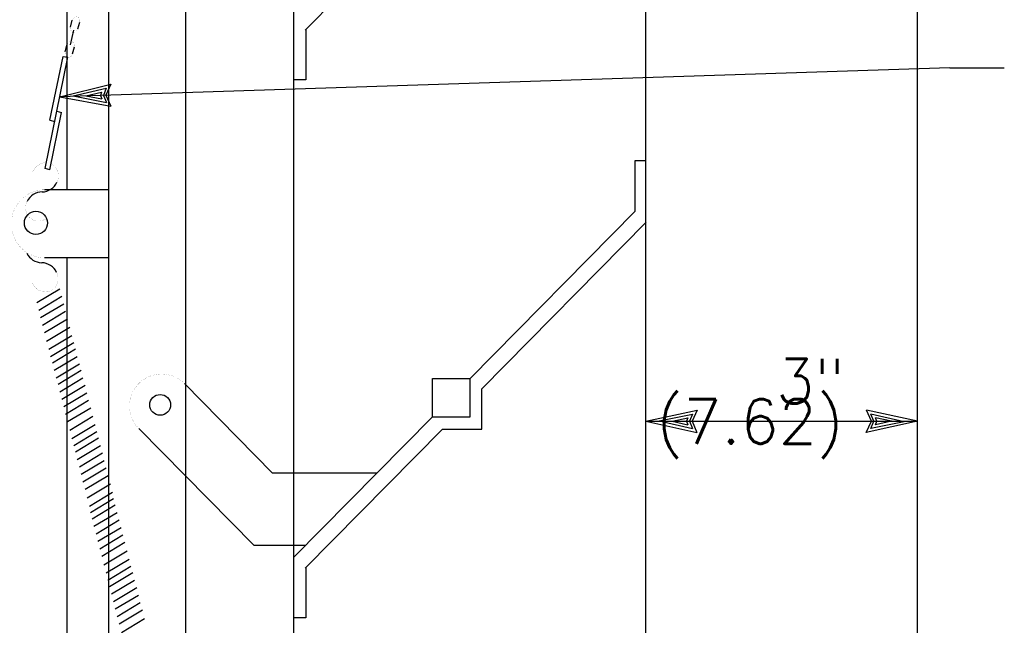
# Model space of a CAD drawing. Extents: x -17 to 2859, y -14 to 3983.
# Tile 6 of 39: x -10.73 to -7.96, y 7.77 to 9.47. Entities that reach past the tile are written whole.
import ezdxf
from ezdxf.enums import TextEntityAlignment as Align

# ---------------------------------------------------------------- set-up
doc = ezdxf.new("R2010")
doc.units = 0
doc.header["$LTSCALE"] = 25.4
doc.header["$MEASUREMENT"] = 0
doc.layers.add('PAN_TS', color=7, linetype='CONTINUOUS')
doc.styles.add('TXT_SHX', font='txt.shx')

# ---------------------------------------------------------------- blocks, each defined once
blk = doc.blocks.new('LT1')
at = {"layer": 'PAN_TS', "color": 24, "linetype": 'CONTINUOUS'}
for p, q in [((0, 0), (-0.001488, 0.000325)), ((-0.00135, 0), (-0.001488, 0.000325)), ((0, 0), (-0.0015, -0.000325)), ((-0.0015, -0.000325), (-0.00135, 0)), ((-0.000387, -0.000013), (-0.001362, 0.000212)), ((-0.001275, 0), (-0.001362, 0.000212)), ((-0.001362, -0.000212), (-0.001275, 0)), ((-0.000763, 0), (-0.001225, 0.0001)), ((-0.001187, 0), (-0.001225, 0.0001)), ((-0.000763, 0), (-0.001225, -0.0001)), ((-0.001225, -0.0001), (-0.001187, 0)), ((-0.000387, -0.000013), (-0.001362, -0.000212))]:
    blk.add_line(p, q, dxfattribs=at)

msp = doc.modelspace()

# ---------------------------------------------------------------- linework, layer by layer
at = {"layer": 'PAN_TS', "color": 7, "linetype": 'CONTINUOUS'}
for p, q in [((-8.2086, 4.9297), (-8.2086, 13.3907)), ((-8.9716, 5.9177), (-8.9716, 12.3997)), ((-10.5976, 8.9917), (-10.5976, 12.3797)), ((-10.4806, 6.8997), (-10.4806, 11.3847)), ((-9.9296, 9.4397), (-9.5436, 9.8307)), ((-10.2646, 8.4437), (-10.2646, 9.6997)), ((-9.9606, 8.1957), (-9.9606, 9.5037)), ((-10.5886, 9.4487), (-10.5836, 9.4677)), ((-10.5676, 9.4437), (-10.5626, 9.4627)), ((-10.5886, 9.3987), (-10.5796, 9.4397)), ((-9.9276, 9.4417), (-9.9276, 9.3007)), ((-10.6036, 9.3787), (-10.5986, 9.3977)), ((-10.5826, 9.3737), (-10.5776, 9.3927)), ((-10.6596, 9.0517), (-10.5956, 9.3637)), ((-10.6466, 9.1867), (-10.6096, 9.3657)), ((-10.6096, 9.3657), (-10.5956, 9.3637)), ((-8.1176, 9.3337), (-10.6186, 9.2527)), ((-8.1176, 9.3337), (-7.9646, 9.3337)), ((-9.9276, 9.3007), (-9.9616, 9.3007)), ((-10.6466, 9.0477), (-10.6136, 9.2087)), ((-10.6466, 9.1867), (-10.6326, 9.1837)), ((-10.6266, 9.2127), (-10.6136, 9.2087)), ((-10.6466, 9.0477), (-10.6596, 9.0517)), ((-9.0016, 8.9317), (-9.0016, 9.0737)), ((-9.0016, 9.0737), (-8.9716, 9.0737)), ((-10.4806, 8.9917), (-10.6616, 8.9917)), ((-9.4656, 8.4617), (-9.0016, 8.9317)), ((-9.4326, 8.4327), (-8.9706, 8.9007)), ((-10.4806, 8.8007), (-10.6616, 8.8007)), ((-10.5976, 5.9227), (-10.5976, 8.7997)), ((-10.6836, 8.6747), (-10.6186, 8.7137)), ((-10.6776, 8.6537), (-10.6126, 8.6927)), ((-10.6726, 8.6327), (-10.6076, 8.6717)), ((-10.6676, 8.6117), (-10.6026, 8.6507)), ((-10.6616, 8.5907), (-10.5966, 8.6297)), ((-10.6556, 8.5667), (-10.5906, 8.6057)), ((-10.6496, 8.5437), (-10.5846, 8.5827)), ((-10.6446, 8.5237), (-10.5796, 8.5627)), ((-10.6396, 8.5057), (-10.5746, 8.5447)), ((-10.6346, 8.4847), (-10.5696, 8.5237)), ((-10.6286, 8.4637), (-10.5636, 8.5027)), ((-10.6236, 8.4457), (-10.5586, 8.4847)), ((-10.6186, 8.4247), (-10.5536, 8.4637)), ((-10.6126, 8.4037), (-10.5476, 8.4427)), ((-10.0206, 8.1957), (-10.2686, 8.4477)), ((-10.2646, 8.1867), (-10.2646, 8.4437)), ((-9.5716, 8.4617), (-9.4656, 8.4617)), ((-9.5716, 8.3537), (-9.5716, 8.4617)), ((-9.4656, 8.3537), (-9.4656, 8.4617)), ((-10.6076, 8.3827), (-10.5426, 8.4217)), ((-9.4326, 8.3197), (-9.4326, 8.4327)), ((-10.6026, 8.3617), (-10.5376, 8.4007)), ((-10.5966, 8.3407), (-10.5316, 8.3797)), ((-10.5906, 8.3167), (-10.5256, 8.3557)), ((-10.5846, 8.2937), (-10.5196, 8.3327)), ((-9.9606, 7.9597), (-9.5716, 8.3537)), ((-9.5716, 8.3537), (-9.4656, 8.3537)), ((-8.9716, 8.3417), (-8.2086, 8.3417)), ((-10.5796, 8.2737), (-10.5146, 8.3127)), ((-10.0726, 7.9927), (-10.3966, 8.3217)), ((-9.9296, 7.9287), (-9.5436, 8.3197)), ((-9.5436, 8.3197), (-9.4326, 8.3197)), ((-10.5746, 8.2557), (-10.5096, 8.2947)), ((-10.5696, 8.2347), (-10.5046, 8.2737)), ((-10.5636, 8.2137), (-10.4986, 8.2527)), ((-10.5586, 8.1927), (-10.4936, 8.2317)), ((-10.5536, 8.1717), (-10.4886, 8.2107)), ((-10.5476, 8.1507), (-10.4826, 8.1897)), ((-9.7276, 8.1957), (-10.0206, 8.1957)), ((-9.9606, 7.9927), (-9.9606, 8.1957)), ((-10.5416, 8.1267), (-10.4766, 8.1657)), ((-10.2646, 6.9527), (-10.2646, 8.1867)), ((-10.5356, 8.1037), (-10.4706, 8.1427)), ((-10.5326, 8.0857), (-10.4676, 8.1247)), ((-10.5276, 8.0677), (-10.4626, 8.1067)), ((-10.5226, 8.0467), (-10.4576, 8.0857)), ((-10.5166, 8.0257), (-10.4516, 8.0647)), ((-10.5116, 8.0047), (-10.4466, 8.0437)), ((-10.5066, 7.9837), (-10.4416, 8.0227)), ((-10.5006, 7.9627), (-10.4356, 8.0017)), ((-10.4946, 7.9387), (-10.4296, 7.9777)), ((-9.9276, 7.9927), (-10.0726, 7.9927)), ((-9.9606, 6.7027), (-9.9606, 7.9927)), ((-10.4886, 7.9157), (-10.4236, 7.9547)), ((-10.4836, 7.8957), (-10.4186, 7.9347)), ((-10.4786, 7.8777), (-10.4136, 7.9167)), ((-9.9276, 7.9307), (-9.9276, 7.7897)), ((-10.4736, 7.8567), (-10.4086, 7.8957)), ((-10.4676, 7.8357), (-10.4026, 7.8747)), ((-10.4626, 7.8147), (-10.3976, 7.8537)), ((-10.4576, 7.7937), (-10.3926, 7.8327)), ((-10.4516, 7.7727), (-10.3866, 7.8117)), ((-10.4456, 7.7487), (-10.3806, 7.7877)), ((-9.9276, 7.7897), (-9.9616, 7.7897))]:
    msp.add_line(p, q, dxfattribs=at)
at = {"layer": 'PAN_TS', "color": 7, "linetype": 'CONTINUOUS', "const_width": 0.00025}
for points in [[(-10.5626, 9.4627, 0.037839), (-10.5624, 9.4655, 0.039122), (-10.5626, 9.4682, 0.041729), (-10.5633, 9.4708, 0.045687), (-10.5643, 9.4731, 0.050867), (-10.5657, 9.475, 0.056736), (-10.5674, 9.4766, 0.062098), (-10.5692, 9.4776, 0.065249), (-10.5713, 9.4781, 0.064895), (-10.5734, 9.4781, 0.061192), (-10.5755, 9.4775, 0.055609), (-10.5775, 9.4764, 0.049802), (-10.5793, 9.4749, 0.04483), (-10.5809, 9.4729, 0.041127), (-10.5822, 9.4705, 0.038776), (-10.5831, 9.4679, 0.038776)], [(-10.5886, 9.4487, 0.037839), (-10.5888, 9.446, 0.039122), (-10.5885, 9.4433, 0.041729), (-10.5879, 9.4407, 0.045687), (-10.5868, 9.4384, 0.050867), (-10.5855, 9.4364, 0.056736), (-10.5838, 9.4349, 0.062098), (-10.5819, 9.4339, 0.065249), (-10.5799, 9.4333, 0.064895), (-10.5777, 9.4334, 0.061192), (-10.5756, 9.4339, 0.055609), (-10.5736, 9.435, 0.049802), (-10.5718, 9.4366, 0.04483), (-10.5702, 9.4386, 0.041127), (-10.5689, 9.441, 0.038776), (-10.568, 9.4435, 0.038776)], [(-10.5776, 9.3927, 0.037839), (-10.5774, 9.3955, 0.039122), (-10.5776, 9.3982, 0.041729), (-10.5783, 9.4008, 0.045687), (-10.5793, 9.4031, 0.050867), (-10.5807, 9.405, 0.056736), (-10.5824, 9.4066, 0.062098), (-10.5842, 9.4076, 0.065249), (-10.5863, 9.4081, 0.064895), (-10.5884, 9.4081, 0.061192), (-10.5905, 9.4075, 0.055609), (-10.5925, 9.4064, 0.049802), (-10.5943, 9.4049, 0.04483), (-10.5959, 9.4029, 0.041127), (-10.5972, 9.4005, 0.038776), (-10.5981, 9.3979, 0.038776)], [(-10.6036, 9.3787, 0.037839), (-10.6038, 9.376, 0.039122), (-10.6035, 9.3733, 0.041729), (-10.6029, 9.3707, 0.045687), (-10.6018, 9.3684, 0.050867), (-10.6005, 9.3664, 0.056736), (-10.5988, 9.3649, 0.062098), (-10.5969, 9.3639, 0.065249), (-10.5949, 9.3633, 0.064895), (-10.5927, 9.3634, 0.061192), (-10.5906, 9.3639, 0.055609), (-10.5886, 9.365, 0.049802), (-10.5868, 9.3666, 0.04483), (-10.5852, 9.3686, 0.041127), (-10.5839, 9.371, 0.038776), (-10.583, 9.3735, 0.038776)], [(-10.6946, 9.0427, -0.045084), (-10.6906, 9.0498, -0.045685), (-10.6854, 9.056, -0.046836), (-10.6792, 9.061, -0.048425), (-10.6723, 9.0647, -0.050263), (-10.665, 9.067, -0.052077), (-10.6575, 9.0677, -0.052077)], [(-10.645, 9.0653, -0.055409), (-10.6383, 9.0617, -0.054691), (-10.6326, 9.0567, -0.05324), (-10.628, 9.0506, -0.051378), (-10.6247, 9.0435, -0.049461), (-10.6229, 9.0358, -0.047791), (-10.6226, 9.0277, -0.046577), (-10.6239, 9.0195, -0.045942), (-10.6266, 9.0117, -0.045942)], [(-10.6616, 8.8007, -0.050301), (-10.6798, 8.8026, -0.050116), (-10.6972, 8.808, -0.049779), (-10.7134, 8.8168, -0.049345), (-10.7275, 8.8287, -0.048883), (-10.7391, 8.8432, -0.048464), (-10.7477, 8.8597, -0.048148), (-10.753, 8.8776, -0.047979), (-10.7548, 8.8962, -0.047979), (-10.753, 8.9149, -0.048148), (-10.7477, 8.9328, -0.048464), (-10.7391, 8.9493, -0.048883), (-10.7275, 8.9638, -0.049345), (-10.7134, 8.9756, -0.049779), (-10.6972, 8.9845, -0.050116), (-10.6798, 8.9899, -0.050301), (-10.6616, 8.9917, -0.050301)], [(-10.6564, 8.9115, -0.048449), (-10.6632, 8.9074, -0.050284), (-10.6706, 8.9048, -0.05216), (-10.6781, 8.9038, -0.053745), (-10.6856, 8.9043, -0.054708), (-10.6928, 8.9065, -0.054821), (-10.6993, 8.9101, -0.054059), (-10.7049, 8.9151, -0.052602), (-10.7093, 8.9212, -0.050766), (-10.7125, 8.9283, -0.048893), (-10.7143, 8.936, -0.047267), (-10.7145, 8.944, -0.046088), (-10.7133, 8.952, -0.045472), (-10.7106, 8.9597, -0.045472)], [(-10.6956, 8.7297, 0.04475), (-10.6916, 8.7227, 0.045337), (-10.6865, 8.7166, 0.046464), (-10.6804, 8.7116, 0.048022), (-10.6736, 8.7078, 0.04983), (-10.6663, 8.7055, 0.051623), (-10.6588, 8.7048, 0.053084), (-10.6515, 8.7055, 0.05391), (-10.6445, 8.7078, 0.05391), (-10.6382, 8.7116, 0.053084), (-10.6328, 8.7166, 0.051623), (-10.6285, 8.7228, 0.04983), (-10.6255, 8.7298, 0.048022), (-10.6238, 8.7373, 0.046464), (-10.6236, 8.7452, 0.045337), (-10.6249, 8.7531, 0.04475), (-10.6276, 8.7607, 0.04475)], [(-10.3956, 8.3197, -0.048745), (-10.4069, 8.3335, -0.048802), (-10.4154, 8.3491, -0.048909), (-10.4207, 8.3661, -0.049049), (-10.4226, 8.3837, -0.049202), (-10.421, 8.4014, -0.049343), (-10.416, 8.4184, -0.049452), (-10.4077, 8.434, -0.049512), (-10.3966, 8.4477, -0.049512), (-10.383, 8.459, -0.049452), (-10.3674, 8.4674, -0.049343), (-10.3504, 8.4725, -0.049202), (-10.3328, 8.4743, -0.049049), (-10.3151, 8.4725, -0.048909), (-10.2981, 8.4674, -0.048802), (-10.2824, 8.459, -0.048745), (-10.2686, 8.4477, -0.048745)]]:
    msp.add_lwpolyline(points, format="xyb", dxfattribs=at)
at = {"layer": 'PAN_TS', "color": 7, "linetype": 'CONTINUOUS'}
for centre, radius in [((-10.6856, 8.8987), 0.0325), ((-10.3366, 8.3877), 0.0292)]:
    msp.add_circle(centre, radius, dxfattribs=at)
for centre, start, end in [((-10.6699, 9.034), 271.5932, 333.8773), ((-10.6672, 8.9375), 91.5932, 153.8773), ((-10.6682, 8.835), 206.1227, 268.4068), ((-10.6709, 8.7385), 26.1227, 88.4068)]:
    msp.add_arc(centre, 0.0483, start, end, dxfattribs=at)

# ---------------------------------------------------------------- block references
at = {"layer": 'PAN_TS', "linetype": 'CONTINUOUS'}
for p, xscale, yscale, zscale, rotation in [((-10.6186, 9.2527), 96.00023459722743, 96.00023459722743, 96.00023459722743, 181.8548790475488), ((-8.9716, 8.3417), 96, 96, 96, 180.0000000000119)]:
    msp.add_blockref('LT1', p, dxfattribs=dict(at, xscale=xscale, yscale=yscale, zscale=zscale, rotation=rotation))
at = {"layer": 'PAN_TS', "linetype": 'CONTINUOUS', "xscale": 96, "yscale": 96, "zscale": 96}
msp.add_blockref('LT1', (-8.2086, 8.3417), dxfattribs=at)

# ---------------------------------------------------------------- texts
at = {"layer": 'PAN_TS', "color": 7, "linetype": 'CONTINUOUS', "style": 'TXT_SHX'}
for s, p in [('3"', (-8.509, 8.3917)), ('(7.62)', (-8.6791, 8.2787))]:
    msp.add_text(s, height=0.125, dxfattribs=at).set_placement(p, align=Align.CENTER)

doc.saveas('drawing.dxf')
